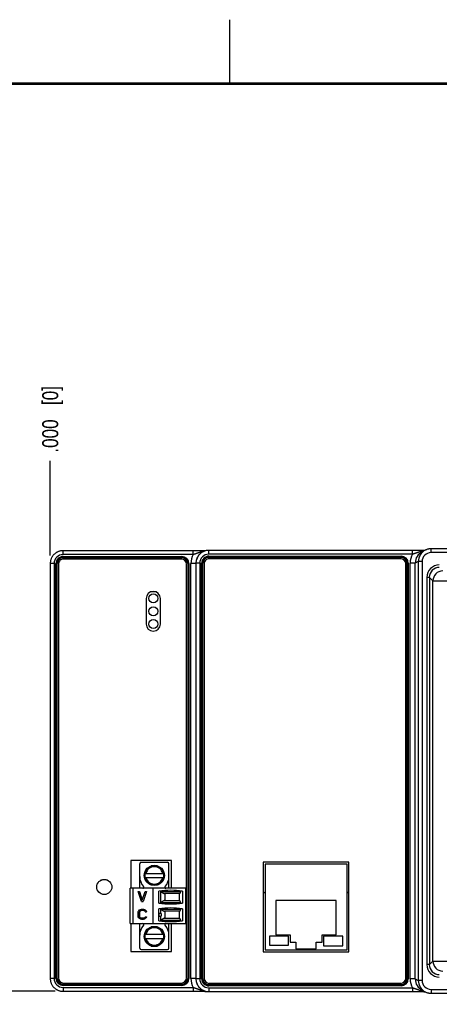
# Model space of a CAD drawing. Header units: inches. Extents: x 0 to 34, y 0 to 22.
# Tile 11 of 64: x 6.9 to 10.1, y 14.3 to 22. Entities that reach past the tile are written whole.
import ezdxf

# ---------------------------------------------------------------- set-up
doc = ezdxf.new("R2010")
doc.units = ezdxf.units.IN
doc.header["$LTSCALE"] = 1.87
doc.header["$MEASUREMENT"] = 0
doc.layers.get('0').update_dxf_attribs({"linetype": 'CONTINUOUS'})
doc.layers.add('DIMENSIONS', color=7, linetype='CONTINUOUS')
doc.styles.get("Standard").update_dxf_attribs({"font": 'txt', "width": 0.8})
doc.dimstyles.new('DIMSTYLE_1', dxfattribs={"dimtxt": 0.125, "dimasz": 0.18, "dimexe": 0.125, "dimexo": 0.0625, "dimgap": 0.03125, "dimtad": 0, "dimtih": 1, "dimtoh": 1, "dimdec": 3, "dimzin": 4, "dimdsep": 46, "dimtxsty": 'STANDARD', "dimblk": '_FILLED', "dimblk1": '_FILLED', "dimblk2": '_FILLED', "dimcen": 0.09, "dimadec": 0, "dimazin": 0, "dimtp": 0.01, "dimtm": 0.01, "dimtfac": 1, "dimtdec": 3, "dimtofl": 0, "dimtmove": 0, "dimatfit": 3, "dimldrblk": '_FILLED', "dimfxl": 1, "dimtolj": 1, "dimtzin": 4, "dimarcsym": 0})

# ---------------------------------------------------------------- blocks, each defined once
blk = doc.blocks.new('*D9')
at = {"layer": 'DIMENSIONS', "color": 2, "linetype": 'CONTINUOUS'}
blk.add_line((11.0476, 16.209), (11.0476, 18.5579), dxfattribs=at)
at = {"layer": 'DIMENSIONS', "color": 2, "linetype": 'CONTINUOUS', "insert": (10.9851, 18.6204), "char_height": 0.125, "width": 1.425, "attachment_point": 1, "rotation": 90, "line_spacing_factor": 0.9}
blk.add_mtext('3.950{\\Ftxt.shx;\\W1.000000;\\H0.125000; }[100.33]', dxfattribs=at)
blk = doc.blocks.new('_FILLED')
at = {"color": 0, "linetype": 'BYBLOCK'}
blk.add_solid([(0, 0), (-1, 0.174), (-1, -0.174)], dxfattribs=at)
blk = doc.blocks.new('*D10')
at = {"layer": 'DIMENSIONS', "color": 2, "linetype": 'CONTINUOUS'}
blk.add_line((7.0976, 17.8179), (7.0976, 18.5579), dxfattribs=at)
at = {"layer": 'DIMENSIONS', "color": 2, "linetype": 'CONTINUOUS', "insert": (7.0351, 18.6204), "char_height": 0.125, "width": 0.825, "attachment_point": 1, "rotation": 90, "line_spacing_factor": 0.9}
blk.add_mtext('.000{\\Ftxt.shx;\\W1.000000;\\H0.125000; }[0]', dxfattribs=at)
blk = doc.blocks.new('*D11')
at = {"layer": 'DIMENSIONS', "color": 2, "linetype": 'CONTINUOUS'}
blk.add_line((12.9076, 16.209), (12.9076, 18.5579), dxfattribs=at)
at = {"layer": 'DIMENSIONS', "color": 2, "linetype": 'CONTINUOUS', "insert": (12.8451, 18.6204), "char_height": 0.125, "width": 1.425, "attachment_point": 1, "rotation": 90, "line_spacing_factor": 0.9}
blk.add_mtext('5.810{\\Ftxt.shx;\\W1.000000;\\H0.125000; }[147.57]', dxfattribs=at)
blk = doc.blocks.new('*D12')
at = {"layer": 'DIMENSIONS', "color": 2, "linetype": 'CONTINUOUS'}
blk.add_line((14.1113, 17.8184), (14.1113, 18.5579), dxfattribs=at)
at = {"layer": 'DIMENSIONS', "color": 2, "linetype": 'CONTINUOUS', "insert": (14.0488, 18.6204), "char_height": 0.125, "width": 1.425, "attachment_point": 1, "rotation": 90, "line_spacing_factor": 0.9}
blk.add_mtext('7.014{\\Ftxt.shx;\\W1.000000;\\H0.125000; }[178.15]', dxfattribs=at)
blk = doc.blocks.new('*D22')
at = {"layer": 'DIMENSIONS', "color": 2, "linetype": 'CONTINUOUS'}
blk.add_line((7.1351, 14.4168), (6.4101, 14.4168), dxfattribs=at)
at = {"layer": 'DIMENSIONS', "color": 2, "linetype": 'CONTINUOUS', "insert": (6.3476, 14.4793), "char_height": 0.125, "width": 1.325, "attachment_point": 3, "line_spacing_factor": 0.9}
blk.add_mtext('3.454{\\Ftxt.shx;\\W1.000000;\\H0.125000; }[87.72]', dxfattribs=at)

msp = doc.modelspace()

# ---------------------------------------------------------------- linework, layer by layer
at = {"color": 2, "linetype": 'CONTINUOUS'}
msp.add_line((8.5, 21.5), (8.5, 22), dxfattribs=at)
at = {"color": 7, "linetype": 'CONTINUOUS'}
for p, q in [((7.1976, 17.8254), (7.1976, 17.8554)), ((8.2223, 17.8554), (7.1976, 17.8554)), ((8.2147, 17.8254), (8.2147, 17.8554)), ((8.2347, 17.8554), (8.2223, 17.8554)), ((8.2433, 17.8555), (8.2347, 17.8554)), ((8.2523, 17.8555), (8.2433, 17.8555)), ((8.2616, 17.8555), (8.2523, 17.8555)), ((8.2712, 17.8556), (8.2616, 17.8555)), ((8.2812, 17.8556), (8.2712, 17.8556)), ((8.2915, 17.8557), (8.2812, 17.8556)), ((8.302, 17.8558), (8.2915, 17.8557)), ((8.3151, 17.8559), (8.302, 17.8558)), ((8.3355, 17.828), (8.3355, 17.858)), ((9.9276, 17.858), (8.3355, 17.858)), ((9.9276, 17.828), (9.9276, 17.858)), ((9.9394, 17.858), (9.9276, 17.858)), ((9.9522, 17.858), (9.9394, 17.858)), ((9.9611, 17.858), (9.9522, 17.858)), ((9.9703, 17.8581), (9.9611, 17.858)), ((9.9799, 17.8581), (9.9703, 17.8581)), ((9.9898, 17.8582), (9.9799, 17.8581)), ((10.0002, 17.8582), (9.9898, 17.8582)), ((10.0108, 17.8583), (10.0002, 17.8582)), ((10.0273, 17.8598), (10.0037, 17.848)), ((10.0245, 17.8584), (10.0108, 17.8583)), ((10.072, 17.8404), (10.072, 17.8704)), ((10.2278, 17.8704), (10.072, 17.8704)), ((10.228, 17.8404), (10.072, 17.8404)), ((7.0976, 17.7554), (7.0976, 14.5168)), ((7.1276, 17.7554), (7.0976, 17.7554)), ((7.1276, 17.7554), (7.1276, 14.5168)), ((7.1425, 14.5177), (7.1425, 17.7546)), ((7.1425, 17.7546), (7.1527, 17.7546)), ((7.1474, 14.5177), (7.1474, 17.7546)), ((7.1478, 14.5177), (7.1478, 17.7546)), ((7.1527, 14.5177), (7.1527, 17.7546)), ((8.2147, 17.8254), (7.1976, 17.8254)), ((7.1985, 17.8004), (7.1985, 17.8106)), ((7.1985, 17.8106), (8.1253, 17.8106)), ((7.1985, 17.8057), (8.1253, 17.8057)), ((7.1985, 17.8053), (8.1253, 17.8053)), ((7.1985, 17.8004), (8.1253, 17.8004)), ((8.1221, 17.7907), (7.2017, 17.7907)), ((8.1253, 17.8004), (8.1253, 17.8106)), ((8.1711, 17.7546), (8.1711, 14.5177)), ((8.1711, 17.7546), (8.1813, 17.7546)), ((8.1761, 17.7546), (8.1761, 14.5177)), ((8.1764, 17.7546), (8.1764, 14.5177)), ((8.1813, 17.7546), (8.1813, 14.5177)), ((8.1962, 14.5162), (8.1962, 17.756)), ((8.2355, 17.756), (8.1962, 17.756)), ((8.2356, 17.7605), (8.2355, 17.758)), ((8.2355, 17.758), (8.2355, 14.5143)), ((8.2655, 17.758), (8.2355, 17.758)), ((8.2655, 17.758), (8.2655, 14.5143)), ((8.2804, 14.5152), (8.2804, 17.7571)), ((8.2804, 17.7571), (8.2906, 17.7571)), ((8.2853, 14.5152), (8.2853, 17.7571)), ((8.2857, 14.5152), (8.2857, 17.7571)), ((8.2906, 14.5152), (8.2906, 17.7571)), ((8.3002, 17.7539), (8.3002, 14.5183)), ((9.9276, 17.828), (8.3355, 17.828)), ((8.3364, 17.803), (8.3364, 17.8131)), ((8.3364, 17.8131), (9.8382, 17.8131)), ((8.3364, 17.8082), (9.8382, 17.8082)), ((8.3364, 17.8079), (9.8382, 17.8079)), ((8.3364, 17.803), (9.8382, 17.803)), ((9.835, 17.7933), (8.3396, 17.7933)), ((9.8382, 17.8131), (9.8382, 17.803)), ((9.8744, 14.5183), (9.8744, 17.7539)), ((9.884, 17.7571), (9.884, 14.5152)), ((9.884, 17.7571), (9.8942, 17.7571)), ((9.8889, 17.7571), (9.8889, 14.5152)), ((9.8893, 17.7571), (9.8893, 14.5152)), ((9.8942, 17.7571), (9.8942, 14.5152)), ((9.9091, 14.5137), (9.9091, 17.7586)), ((9.9484, 17.7586), (9.9091, 17.7586)), ((9.972, 17.7704), (9.9484, 17.7586)), ((9.9484, 14.5137), (9.9484, 17.7586)), ((9.972, 17.7704), (9.972, 14.5019)), ((10.002, 17.7704), (9.972, 17.7704)), ((10.002, 17.7704), (10.002, 14.5019)), ((7.1623, 17.7514), (7.1623, 14.5209)), ((8.1615, 14.5209), (8.1615, 17.7514)), ((10.0398, 17.6473), (10.0398, 14.6249)), ((10.0588, 17.6473), (10.0398, 17.6473)), ((10.0588, 17.6473), (10.0588, 14.6249)), ((10.0866, 17.6195), (10.0588, 17.6473)), ((10.0866, 14.6528), (10.0866, 17.6195)), ((10.0866, 17.6195), (10.7311, 17.6195)), ((7.9193, 17.5357), (7.8861, 17.5357)), ((7.8475, 17.4831), (7.8475, 17.2831)), ((7.9578, 17.2831), (7.9578, 17.4831)), ((7.7283, 15.4387), (7.7283, 15.2209)), ((8.0438, 15.4387), (7.7283, 15.4387)), ((7.7965, 15.2209), (7.7965, 15.4119)), ((7.8083, 15.4237), (8.013, 15.4237)), ((7.9352, 15.3961), (7.8861, 15.3961)), ((7.8932, 15.3981), (7.9282, 15.3981)), ((8.0248, 15.2209), (8.0248, 15.4119)), ((8.0438, 15.2209), (8.0438, 15.4387)), ((8.7606, 15.4243), (8.7606, 14.7242)), ((9.4307, 15.4243), (8.7606, 15.4243)), ((8.7756, 15.4093), (8.7756, 14.7392)), ((9.4158, 15.4093), (8.7756, 15.4093)), ((9.4158, 14.7392), (9.4158, 15.4093)), ((9.4307, 14.7242), (9.4307, 15.4243)), ((7.8339, 15.3039), (7.8339, 15.3387)), ((7.8359, 15.3459), (7.8359, 15.2968)), ((7.8365, 15.3371), (7.9848, 15.3371)), ((7.8365, 15.3056), (7.9848, 15.3056)), ((7.9855, 15.2968), (7.9855, 15.3459)), ((7.9874, 15.3387), (7.9874, 15.3039)), ((7.7217, 14.9453), (7.7217, 15.2209)), ((8.1587, 15.2209), (7.7217, 15.2209)), ((7.7453, 14.9453), (7.7453, 15.2209)), ((7.8861, 15.2465), (7.9352, 15.2465)), ((7.9282, 15.2446), (7.8932, 15.2446)), ((7.9008, 14.9453), (7.9008, 15.2209)), ((8.1567, 14.9453), (8.1567, 15.2209)), ((8.1587, 15.2209), (8.1587, 14.9453)), ((7.81, 15.1168), (7.7837, 15.1955)), ((7.7837, 15.1955), (7.7941, 15.1955)), ((7.7935, 15.1955), (7.8165, 15.1269)), ((7.7941, 15.1955), (7.8168, 15.1277)), ((7.8165, 15.1269), (7.8395, 15.1955)), ((7.8493, 15.1955), (7.8231, 15.1168)), ((7.8499, 15.1955), (7.8237, 15.1168)), ((7.8395, 15.1955), (7.8499, 15.1955)), ((7.9461, 15.105), (7.9461, 15.1991)), ((7.9605, 15.1961), (7.9553, 15.2001)), ((7.9605, 15.1961), (8.1186, 15.1961)), ((7.9624, 15.1099), (7.9624, 15.1947)), ((8.1077, 15.1794), (7.9912, 15.1794)), ((7.9922, 15.1794), (7.9922, 15.1247)), ((8.1075, 15.1247), (8.1075, 15.1794)), ((8.1311, 15.1991), (8.1311, 15.105)), ((7.81, 15.1168), (7.8237, 15.1168)), ((7.9548, 15.104), (7.9597, 15.108)), ((7.9597, 15.0583), (7.9548, 15.0623)), ((8.1188, 15.108), (7.9597, 15.108)), ((7.991, 15.1247), (8.1078, 15.1247)), ((8.8595, 15.1262), (8.8595, 14.8585)), ((9.3319, 15.1262), (8.8595, 15.1262)), ((9.3319, 14.8585), (9.3319, 15.1262)), ((7.7837, 15.0309), (7.7853, 15.0393)), ((7.7837, 15.0058), (7.7837, 15.0309)), ((7.7853, 14.9974), (7.7837, 15.0058)), ((7.7853, 15.0393), (7.7886, 15.046)), ((7.7886, 14.9907), (7.7853, 14.9974)), ((7.7886, 15.046), (7.7952, 15.0527)), ((7.7952, 14.984), (7.7886, 14.9907)), ((7.7952, 15.0376), (7.7935, 15.0309)), ((7.7935, 15.0309), (7.7935, 15.0058)), ((7.7935, 15.0309), (7.7941, 15.0309)), ((7.7935, 15.0058), (7.7952, 14.9991)), ((7.7935, 15.0058), (7.7941, 15.0058)), ((7.7958, 15.0376), (7.7941, 15.0309)), ((7.7941, 15.0309), (7.7941, 15.0058)), ((7.7941, 15.0058), (7.7958, 14.9991)), ((7.7952, 15.0527), (7.8018, 15.0561)), ((7.7985, 15.0427), (7.7952, 15.0376)), ((7.7952, 15.0376), (7.7958, 15.0376)), ((7.7952, 14.9991), (7.7985, 14.9941)), ((7.7952, 14.9991), (7.7958, 14.9991)), ((7.799, 15.0427), (7.7958, 15.0376)), ((7.7958, 14.9991), (7.799, 14.9941)), ((7.8034, 15.046), (7.7985, 15.0427)), ((7.7985, 15.0427), (7.799, 15.0427)), ((7.7985, 14.9941), (7.8034, 14.9907)), ((7.7985, 14.9941), (7.799, 14.9941)), ((7.804, 15.046), (7.799, 15.0427)), ((7.799, 14.9941), (7.804, 14.9907)), ((7.8018, 15.0561), (7.81, 15.0577)), ((7.81, 15.0477), (7.8034, 15.046)), ((7.8034, 15.046), (7.804, 15.046)), ((7.8034, 14.9907), (7.81, 14.9891)), ((7.8034, 14.9907), (7.804, 14.9907)), ((7.8105, 15.0477), (7.804, 15.046)), ((7.804, 14.9907), (7.8105, 14.9891)), ((7.81, 15.0577), (7.8253, 15.0577)), ((7.8247, 15.0477), (7.81, 15.0477)), ((7.81, 14.9891), (7.8247, 14.9891)), ((7.8247, 15.0577), (7.8329, 15.0561)), ((7.8313, 15.046), (7.8247, 15.0477)), ((7.8247, 14.9891), (7.8313, 14.9907)), ((7.8253, 15.0577), (7.8335, 15.0561)), ((7.8362, 15.0427), (7.8313, 15.046)), ((7.8313, 14.9907), (7.8362, 14.9941)), ((7.8329, 15.0561), (7.8395, 15.0527)), ((7.8329, 15.0561), (7.8335, 15.0561)), ((7.8335, 15.0561), (7.8401, 15.0527)), ((7.8378, 15.0376), (7.8362, 15.0427)), ((7.8362, 14.9941), (7.8378, 14.9991)), ((7.8378, 15.0376), (7.8483, 15.0376)), ((7.8378, 14.9991), (7.8483, 14.9991)), ((7.8395, 15.0527), (7.846, 15.046)), ((7.8395, 15.0527), (7.8401, 15.0527)), ((7.846, 14.9907), (7.8395, 14.984)), ((7.8401, 15.0527), (7.8466, 15.046)), ((7.8466, 14.9907), (7.8401, 14.984)), ((7.846, 15.046), (7.8477, 15.0376)), ((7.846, 15.046), (7.8466, 15.046)), ((7.8477, 14.9991), (7.846, 14.9907)), ((7.846, 14.9907), (7.8466, 14.9907)), ((7.8466, 15.046), (7.8483, 15.0376)), ((7.8483, 14.9991), (7.8466, 14.9907)), ((7.9461, 14.9672), (7.9461, 15.0613)), ((7.9462, 15.0044), (7.9462, 15.0241)), ((7.9638, 15.0241), (7.9462, 15.0241)), ((7.9462, 15.0044), (7.9638, 15.0044)), ((7.9481, 15.0044), (7.9481, 15.0241)), ((7.9597, 15.0583), (8.1188, 15.0583)), ((7.9624, 15.0241), (7.9624, 15.0563)), ((7.9624, 14.9716), (7.9624, 15.0044)), ((7.9638, 15.0241), (7.9638, 15.0044)), ((8.1078, 15.0416), (7.991, 15.0416)), ((7.9912, 14.9869), (8.1077, 14.9869)), ((7.9922, 15.0416), (7.9922, 14.9869)), ((8.1075, 14.9869), (8.1075, 15.0416)), ((8.1311, 15.0613), (8.1311, 14.9672)), ((7.7217, 14.9453), (8.1587, 14.9453)), ((7.7283, 14.9453), (7.7283, 14.7276)), ((7.8018, 14.9807), (7.7952, 14.984)), ((7.7965, 14.7544), (7.7965, 14.9453)), ((7.81, 14.979), (7.8018, 14.9807)), ((7.81, 14.979), (7.8253, 14.979)), ((7.8329, 14.9807), (7.8247, 14.979)), ((7.8335, 14.9807), (7.8253, 14.979)), ((7.8395, 14.984), (7.8329, 14.9807)), ((7.8329, 14.9807), (7.8335, 14.9807)), ((7.8401, 14.984), (7.8335, 14.9807)), ((7.8395, 14.984), (7.8401, 14.984)), ((7.9352, 14.9198), (7.8861, 14.9198)), ((7.8932, 14.9217), (7.9282, 14.9217)), ((7.9553, 14.9661), (7.9605, 14.9702)), ((8.1186, 14.9702), (7.9605, 14.9702)), ((8.0248, 14.7544), (8.0248, 14.9453)), ((8.0438, 14.7276), (8.0438, 14.9453)), ((7.8339, 14.8275), (7.8339, 14.8624)), ((7.8359, 14.8695), (7.8359, 14.8204)), ((7.9848, 14.8607), (7.8365, 14.8607)), ((7.9855, 14.8204), (7.9855, 14.8695)), ((7.9874, 14.8624), (7.9874, 14.8275)), ((8.8103, 14.8479), (8.8103, 14.776)), ((8.9594, 14.8479), (8.8103, 14.8479)), ((8.8595, 14.8585), (8.9707, 14.8585)), ((8.9594, 14.776), (8.9594, 14.8479)), ((8.9707, 14.8585), (8.9707, 14.7994)), ((9.2207, 14.7994), (9.2207, 14.8585)), ((9.2207, 14.8585), (9.3319, 14.8585)), ((9.2323, 14.8471), (9.2323, 14.7729)), ((9.3821, 14.8471), (9.2323, 14.8471)), ((9.3821, 14.7729), (9.3821, 14.8471)), ((7.8365, 14.8292), (7.9848, 14.8292)), ((7.8861, 14.7701), (7.9352, 14.7701)), ((7.9282, 14.7682), (7.8932, 14.7682)), ((8.8103, 14.776), (8.9594, 14.776)), ((8.9707, 14.7994), (9.0169, 14.7994)), ((9.0169, 14.7994), (9.0169, 14.7483)), ((9.1744, 14.7483), (9.1744, 14.7994)), ((9.1744, 14.7994), (9.2207, 14.7994)), ((9.2323, 14.7729), (9.3821, 14.7729)), ((7.7283, 14.7276), (8.0438, 14.7276)), ((7.8083, 14.7426), (8.013, 14.7426)), ((8.7606, 14.7242), (9.4307, 14.7242)), ((8.7756, 14.7392), (9.4158, 14.7392)), ((9.0169, 14.7483), (9.1744, 14.7483)), ((10.0588, 14.6249), (10.0398, 14.6249)), ((10.0588, 14.6249), (10.0866, 14.6528)), ((10.0866, 14.6528), (10.6011, 14.6528)), ((7.1276, 14.5168), (7.0976, 14.5168)), ((7.1425, 14.5177), (7.1527, 14.5177)), ((7.1985, 14.4617), (7.1985, 14.4719)), ((8.1253, 14.4719), (7.1985, 14.4719)), ((8.1253, 14.467), (7.1985, 14.467)), ((8.1253, 14.4666), (7.1985, 14.4666)), ((8.1253, 14.4617), (7.1985, 14.4617)), ((7.2017, 14.4815), (8.1221, 14.4815)), ((8.1253, 14.4617), (8.1253, 14.4719)), ((8.1813, 14.5177), (8.1711, 14.5177)), ((8.2355, 14.5162), (8.1962, 14.5162)), ((8.2355, 14.5143), (8.2356, 14.5118)), ((8.2655, 14.5143), (8.2355, 14.5143)), ((8.2804, 14.5152), (8.2906, 14.5152)), ((8.3364, 14.4591), (8.3364, 14.4693)), ((9.8382, 14.4693), (8.3364, 14.4693)), ((9.8382, 14.4644), (8.3364, 14.4644)), ((9.8382, 14.4641), (8.3364, 14.4641)), ((9.8382, 14.4591), (8.3364, 14.4591)), ((8.3396, 14.479), (9.835, 14.479)), ((9.8382, 14.4591), (9.8382, 14.4693)), ((9.8942, 14.5152), (9.884, 14.5152)), ((9.9484, 14.5137), (9.9091, 14.5137)), ((9.9484, 14.5137), (9.972, 14.5019)), ((10.002, 14.5019), (9.972, 14.5019)), ((7.1976, 14.4468), (7.1976, 14.4168)), ((7.1976, 14.4468), (8.2147, 14.4468)), ((7.1976, 14.4168), (8.2222, 14.4168)), ((8.2147, 14.4468), (8.2147, 14.4168)), ((8.2222, 14.4168), (8.2343, 14.4168)), ((8.2343, 14.4168), (8.2471, 14.4168)), ((8.2471, 14.4168), (8.2561, 14.4168)), ((8.2561, 14.4168), (8.2653, 14.4167)), ((8.2653, 14.4167), (8.2749, 14.4167)), ((8.2749, 14.4167), (8.2849, 14.4166)), ((8.2849, 14.4166), (8.2952, 14.4166)), ((8.2952, 14.4166), (8.3052, 14.4165)), ((8.3052, 14.4165), (8.3151, 14.4164)), ((8.3355, 14.4443), (8.3355, 14.4143)), ((8.3355, 14.4443), (9.9276, 14.4443)), ((8.3355, 14.4143), (9.9353, 14.4143)), ((9.9276, 14.4443), (9.9276, 14.4143)), ((9.9353, 14.4143), (9.9478, 14.4143)), ((9.9478, 14.4143), (9.9565, 14.4143)), ((9.9565, 14.4143), (9.9656, 14.4142)), ((9.9656, 14.4142), (9.975, 14.4142)), ((9.975, 14.4142), (9.9848, 14.4141)), ((9.9848, 14.4141), (9.9949, 14.4141)), ((9.9949, 14.4141), (10.0053, 14.414)), ((10.0037, 14.4242), (10.0273, 14.4125)), ((10.0053, 14.414), (10.016, 14.4139)), ((10.016, 14.4139), (10.0245, 14.4139)), ((10.072, 14.4319), (10.228, 14.4319)), ((10.072, 14.4319), (10.072, 14.4019)), ((10.072, 14.4019), (10.2278, 14.4019))]:
    msp.add_line(p, q, dxfattribs=at)
at = {"color": 7, "linetype": 'CONTINUOUS', "const_width": 0.02}
msp.add_lwpolyline([(33.5, 21.5), (0.5, 21.5)], dxfattribs=at)
at = {"color": 7, "linetype": 'CONTINUOUS'}
for points in [[(7.1976, 17.8554), (7.1937, 17.8554), (7.1896, 17.8551), (7.1855, 17.8547), (7.1814, 17.8541), (7.1773, 17.8533), (7.1733, 17.8524), (7.1693, 17.8513), (7.1653, 17.8501), (7.1614, 17.8486), (7.1576, 17.8471), (7.1538, 17.8453), (7.1501, 17.8434), (7.1465, 17.8414), (7.143, 17.8392), (7.1396, 17.8368), (7.1363, 17.8344), (7.133, 17.8318), (7.1299, 17.829), (7.1269, 17.8261), (7.1241, 17.8232), (7.1213, 17.82), (7.1187, 17.8168), (7.1162, 17.8135), (7.1139, 17.8101), (7.1117, 17.8066), (7.1097, 17.803), (7.1078, 17.7993), (7.106, 17.7955), (7.1044, 17.7917), (7.103, 17.7878), (7.1018, 17.7838), (7.1007, 17.7798), (7.0997, 17.7758), (7.099, 17.7717), (7.0984, 17.7676), (7.098, 17.7635), (7.0977, 17.7594), (7.0976, 17.7554)], [(8.3355, 17.858), (8.3316, 17.8579), (8.3275, 17.8577), (8.3234, 17.8572), (8.3193, 17.8567), (8.3152, 17.8559), (8.3112, 17.855), (8.3072, 17.8539), (8.3032, 17.8526), (8.2993, 17.8512), (8.2955, 17.8496), (8.2917, 17.8479), (8.288, 17.846), (8.2844, 17.8439), (8.2809, 17.8417), (8.2775, 17.8394), (8.2742, 17.8369), (8.2709, 17.8343), (8.2678, 17.8316), (8.2648, 17.8287), (8.262, 17.8257), (8.2592, 17.8226), (8.2566, 17.8194), (8.2541, 17.8161), (8.2518, 17.8126), (8.2496, 17.8091), (8.2476, 17.8055), (8.2457, 17.8018), (8.2439, 17.7981), (8.2423, 17.7942), (8.2409, 17.7903), (8.2397, 17.7864), (8.2386, 17.7824), (8.2376, 17.7784), (8.2369, 17.7743), (8.2363, 17.7702), (8.2359, 17.7661), (8.2356, 17.7619), (8.2356, 17.7605)], [(10.072, 17.8704), (10.0681, 17.8703), (10.064, 17.8701), (10.0599, 17.8696), (10.0558, 17.869), (10.0517, 17.8683), (10.0476, 17.8674), (10.0436, 17.8663), (10.0397, 17.865), (10.0358, 17.8636), (10.032, 17.862), (10.0288, 17.8606)], [(7.0976, 14.5168), (7.0977, 14.5129), (7.098, 14.5088), (7.0984, 14.5047), (7.099, 14.5006), (7.0997, 14.4965), (7.1007, 14.4925), (7.1018, 14.4885), (7.103, 14.4845), (7.1044, 14.4806), (7.106, 14.4768), (7.1078, 14.473), (7.1096, 14.4693), (7.1117, 14.4657), (7.1139, 14.4622), (7.1162, 14.4588), (7.1187, 14.4555), (7.1213, 14.4522), (7.1241, 14.4491), (7.1269, 14.4461), (7.1299, 14.4433), (7.133, 14.4405), (7.1362, 14.4379), (7.1396, 14.4354), (7.143, 14.4331), (7.1465, 14.4309), (7.1501, 14.4289), (7.1538, 14.427), (7.1576, 14.4252), (7.1614, 14.4236), (7.1653, 14.4222), (7.1692, 14.421), (7.1732, 14.4199), (7.1773, 14.4189), (7.1813, 14.4182), (7.1855, 14.4176), (7.1896, 14.4172), (7.1937, 14.4169), (7.1976, 14.4168)], [(8.2356, 14.5118), (8.2356, 14.5104), (8.2359, 14.5062), (8.2363, 14.5021), (8.2369, 14.498), (8.2376, 14.4939), (8.2386, 14.4899), (8.2397, 14.4859), (8.2409, 14.482), (8.2423, 14.4781), (8.2439, 14.4742), (8.2457, 14.4705), (8.2475, 14.4668), (8.2496, 14.4632), (8.2518, 14.4597), (8.2541, 14.4562), (8.2566, 14.4529), (8.2592, 14.4497), (8.262, 14.4466), (8.2648, 14.4436), (8.2678, 14.4407), (8.2709, 14.438), (8.2741, 14.4354), (8.2775, 14.4329), (8.2809, 14.4305), (8.2844, 14.4284), (8.288, 14.4263), (8.2917, 14.4244), (8.2955, 14.4227), (8.2993, 14.4211), (8.3032, 14.4197), (8.3071, 14.4184), (8.3111, 14.4173), (8.3152, 14.4164), (8.3192, 14.4156), (8.3234, 14.415), (8.3275, 14.4146), (8.3316, 14.4144), (8.3355, 14.4143)], [(10.0288, 14.4117), (10.0319, 14.4103), (10.0358, 14.4087), (10.0397, 14.4073), (10.0436, 14.406), (10.0476, 14.4049), (10.0517, 14.404), (10.0557, 14.4032), (10.0598, 14.4026), (10.064, 14.4022), (10.0681, 14.402), (10.072, 14.4019)]]:
    msp.add_lwpolyline(points, dxfattribs=at)
for centre, radius in [((7.9027, 17.4831), 0.0354), ((7.9027, 17.3831), 0.0354), ((7.9027, 17.2831), 0.0354), ((7.9107, 15.3213), 0.0787), ((7.5197, 15.2311), 0.0591), ((7.5197, 15.2311), 0.059), ((7.9107, 14.845), 0.0787)]:
    msp.add_circle(centre, radius, dxfattribs=at)
for centre, radius, start, end in [((8.3355, 17.758), 0.1, 89.99625, 178.56677), ((10.0485, 17.7586), 0.1, 116.55848, 179.99253), ((10.072, 17.7704), 0.1, 115.58693, 180.00135), ((10.072, 17.7704), 0.07, 89.99807, 179.99443), ((7.1976, 17.7554), 0.07, 89.99419, 179.99832), ((7.1985, 17.7546), 0.056, 89.99999, 180), ((7.1985, 17.7546), 0.0511, 89.99999, 180), ((7.1985, 17.7546), 0.0508, 89.99999, 180), ((7.1985, 17.7546), 0.0458, 89.99999, 180), ((7.2017, 17.7514), 0.0394, 89.99999, 179.99999), ((8.1221, 17.7514), 0.0394, 359.99999, 89.99999), ((8.1253, 17.7546), 0.056, 0, 89.99999), ((8.1253, 17.7546), 0.0511, 0, 89.99999), ((8.1253, 17.7546), 0.0508, 0, 89.99999), ((8.1253, 17.7546), 0.0458, 0, 89.99999), ((8.3355, 17.756), 0.1394, 150.1369, 180.00151), ((8.3355, 17.758), 0.07, 90.00107, 180.00141), ((8.3364, 17.7571), 0.056, 89.99999, 180), ((8.3364, 17.7571), 0.0511, 89.99999, 180), ((8.3364, 17.7571), 0.0508, 89.99999, 180), ((8.3364, 17.7571), 0.0458, 89.99999, 180), ((8.3396, 17.7539), 0.0394, 89.99999, 179.99999), ((9.835, 17.7539), 0.0394, 359.99999, 89.99999), ((9.8382, 17.7571), 0.056, 0, 89.99999), ((9.8382, 17.7571), 0.0511, 0, 89.99999), ((9.8382, 17.7571), 0.0508, 0, 89.99999), ((9.8382, 17.7571), 0.0458, 0, 89.99999), ((10.0484, 17.7586), 0.1394, 150.12849, 179.99889), ((10.1368, 17.6473), 0.097, 89.99692, 180.00308), ((10.1367, 17.6473), 0.078, 89.9906, 180.0094), ((10.1646, 17.6195), 0.078, 90.02124, 179.97879), ((7.9027, 17.4831), 0.0551, 359.99999, 179.99999), ((7.9027, 17.2831), 0.0551, 179.99999, 359.99999), ((7.8083, 15.4119), 0.0118, 90, 180), ((7.9107, 15.3213), 0.0758, 99.15629, 170.79826), ((7.9107, 15.3213), 0.0679, 13.40802, 166.59198), ((7.9107, 15.3213), 0.0758, 9.20174, 80.84371), ((8.013, 15.4119), 0.0118, 0, 90), ((7.9107, 15.3116), 0.1142, 180, 222.70409), ((7.9107, 15.3213), 0.0758, 189.20174, 260.83431), ((7.9107, 15.3213), 0.0679, 193.40802, 346.59198), ((7.9107, 15.3213), 0.0758, 279.16569, 350.79826), ((7.9107, 15.3116), 0.1142, 317.29591, 360), ((7.821, 15.2288), 0.00787, 270, 42.70409), ((8.0004, 15.2288), 0.00787, 137.29591, 270), ((8.0386, 14.4773), 0.7277, 82.69555, 97.30445), ((7.9764, 15.2161), 0.0256, 231.39297, 236.8149), ((8.7857, 15.1601), 0.031, 108.97288, 142.34481), ((8.7856, 15.1593), 0.0315, 108.58735, 141.0762), ((9.4057, 15.1601), 0.031, 37.65519, 71.02712), ((9.4057, 15.1593), 0.0315, 38.9238, 71.41265), ((8.0386, 15.8268), 0.7277, 262.69555, 277.30445), ((8.0386, 14.3395), 0.7277, 82.69555, 97.30445), ((7.9759, 15.0886), 0.0252, 122.43617, 129.93379), ((7.9759, 15.0776), 0.0252, 230.06621, 237.56383), ((7.9107, 14.8547), 0.1142, 137.29591, 180), ((7.821, 14.9375), 0.00787, 317.29591, 90), ((7.9107, 14.845), 0.0758, 99.15629, 170.79826), ((7.9107, 14.845), 0.0679, 13.40802, 166.59198), ((7.9107, 14.845), 0.0758, 9.20174, 80.84371), ((8.0386, 15.689), 0.7277, 262.69555, 277.30445), ((7.9763, 14.9504), 0.0253, 123.15811, 128.63402), ((8.0004, 14.9375), 0.00787, 90, 222.70409), ((7.9107, 14.8547), 0.1142, 0, 42.70409), ((7.9107, 14.845), 0.0758, 189.20174, 260.83431), ((7.9107, 14.845), 0.0758, 279.16569, 350.79826), ((7.9107, 14.845), 0.0679, 193.40802, 346.59198), ((7.8083, 14.7544), 0.0118, 180, 270), ((8.013, 14.7544), 0.0118, 270, 360), ((10.1368, 14.6249), 0.097, 179.99659, 270.00341), ((10.1367, 14.6249), 0.078, 179.9906, 270.0094), ((10.1646, 14.6528), 0.078, 180.02121, 269.97876), ((7.1976, 14.5168), 0.07, 180.00168, 270.00581), ((7.1985, 14.5177), 0.056, 180, 270), ((7.1985, 14.5177), 0.0511, 180, 270), ((7.1985, 14.5177), 0.0508, 180, 270), ((7.1985, 14.5177), 0.0458, 180, 270), ((7.2017, 14.5209), 0.0394, 179.99999, 269.99999), ((8.1221, 14.5209), 0.0394, 269.99999, 359.99999), ((8.1253, 14.5177), 0.056, 270, 360), ((8.1253, 14.5177), 0.0511, 270, 360), ((8.1253, 14.5177), 0.0508, 270, 360), ((8.1253, 14.5177), 0.0458, 270, 360), ((8.3355, 14.5162), 0.1394, 179.99712, 209.86451), ((8.3355, 14.5143), 0.1, 181.43314, 270.00375), ((8.3355, 14.5143), 0.07, 179.9986, 269.99893), ((8.3364, 14.5152), 0.056, 180, 270.00001), ((8.3364, 14.5152), 0.0511, 180, 270.00001), ((8.3364, 14.5152), 0.0508, 180, 270.00001), ((8.3364, 14.5152), 0.0458, 180, 270.00001), ((8.3396, 14.5183), 0.0394, 179.99999, 269.99999), ((9.835, 14.5183), 0.0394, 269.99999, 359.99999), ((9.8382, 14.5152), 0.056, 270.00001, 360), ((9.8382, 14.5152), 0.0511, 270.00001, 360), ((9.8382, 14.5152), 0.0508, 270.00001, 360), ((9.8382, 14.5152), 0.0458, 270.00001, 360), ((10.0484, 14.5137), 0.1394, 180.00027, 209.8729), ((10.0485, 14.5137), 0.1, 180.0069, 243.44212), ((10.072, 14.5019), 0.1, 179.99878, 244.41309), ((10.072, 14.5019), 0.07, 180.00557, 270.00193)]:
    msp.add_arc(centre, radius, start, end, dxfattribs=at)
for centre, major_axis, start_param, end_param in [((8.1077, 15.2385), (0, 0.0591), -3.141593, -2.370847), ((8.1245, 15.1735), (0, 0.0315), 0.545915, 0.770746), ((8.1078, 15.0656), (0, 0.0591), -0.770746, 0), ((8.1246, 15.1306), (0, 0.0315), -3.912338, -3.688548), ((8.1246, 15.0357), (0, 0.0315), 0.546955, 0.770746), ((8.1077, 14.9278), (0, 0.0591), -0.770746, 0), ((8.1078, 15.1007), (0, 0.0591), -3.141593, -2.370847), ((8.1245, 14.9928), (0, 0.0315), -3.912338, -3.687508)]:
    msp.add_ellipse(centre, major_axis=major_axis, ratio=0.266667, start_param=start_param, end_param=end_param, dxfattribs=at)
for points, knots in [([(8.3046, 17.8531), (8.3027, 17.8527), (8.299, 17.852), (8.2934, 17.8507), (8.2878, 17.8493), (8.2823, 17.8477), (8.2768, 17.846), (8.2713, 17.8443), (8.2658, 17.8424), (8.2612, 17.8408), (8.2575, 17.8395), (8.2548, 17.8386), (8.252, 17.8376), (8.2483, 17.8363), (8.2436, 17.8346), (8.2389, 17.833), (8.2351, 17.8317), (8.2313, 17.8304), (8.2274, 17.8292), (8.2235, 17.828), (8.2206, 17.8271), (8.2176, 17.8263), (8.2157, 17.8257), (8.2147, 17.8254)], [0, 0, 0, 0, 0.060899, 0.121833, 0.182824, 0.243901, 0.305087, 0.366422, 0.427961, 0.489759, 0.520774, 0.551878, 0.583081, 0.614392, 0.677368, 0.740866, 0.772825, 0.804924, 0.869532, 0.902023, 0.934617, 0.967287, 1, 1, 1, 1]), ([(10.0197, 17.856), (10.0177, 17.8557), (10.0139, 17.855), (10.0081, 17.8537), (10.0024, 17.8523), (9.9968, 17.8507), (9.9911, 17.849), (9.9855, 17.8473), (9.9798, 17.8454), (9.9742, 17.8434), (9.9695, 17.8418), (9.9658, 17.8404), (9.9629, 17.8394), (9.9601, 17.8384), (9.9572, 17.8374), (9.9543, 17.8364), (9.9514, 17.8354), (9.9485, 17.8344), (9.9456, 17.8335), (9.9426, 17.8325), (9.9396, 17.8315), (9.9366, 17.8306), (9.9336, 17.8297), (9.9306, 17.8288), (9.9286, 17.8283), (9.9276, 17.828)], [0, 0, 0, 0, 0.060927, 0.121884, 0.182891, 0.243977, 0.305166, 0.366498, 0.428023, 0.489801, 0.551897, 0.583086, 0.614382, 0.645795, 0.677332, 0.709002, 0.74081, 0.772762, 0.804859, 0.837098, 0.869474, 0.901974, 0.934581, 0.967268, 1, 1, 1, 1]), ([(7.9624, 15.1947), (7.9639, 15.1937), (7.9662, 15.1922), (7.9692, 15.1902), (7.9714, 15.1889), (7.9735, 15.1875), (7.9755, 15.1863), (7.9775, 15.1851), (7.9794, 15.184), (7.9812, 15.183), (7.983, 15.1821), (7.9843, 15.1814), (7.9854, 15.181), (7.9862, 15.1806), (7.9869, 15.1804), (7.9876, 15.1801), (7.9883, 15.1799), (7.9889, 15.1797), (7.9895, 15.1796), (7.9901, 15.1795), (7.9907, 15.1794), (7.991, 15.1794), (7.9912, 15.1794)], [0, 0, 0, 0, 0.167583, 0.24826, 0.326607, 0.402412, 0.475448, 0.545473, 0.612235, 0.675468, 0.734904, 0.790282, 0.816373, 0.84136, 0.86522, 0.887932, 0.909484, 0.929869, 0.949089, 0.967161, 0.984115, 1, 1, 1, 1]), ([(7.991, 15.1247), (7.9908, 15.1247), (7.9905, 15.1247), (7.9899, 15.1246), (7.9893, 15.1245), (7.9887, 15.1244), (7.9881, 15.1242), (7.9874, 15.124), (7.9867, 15.1237), (7.9857, 15.1234), (7.9844, 15.1228), (7.9828, 15.1221), (7.9811, 15.1212), (7.9793, 15.1202), (7.9774, 15.1192), (7.9754, 15.118), (7.9734, 15.1168), (7.9713, 15.1155), (7.9692, 15.1142), (7.9662, 15.1123), (7.9639, 15.1109), (7.9624, 15.1099)], [0, 0, 0, 0, 0.016222, 0.033487, 0.051843, 0.071318, 0.091927, 0.113673, 0.136551, 0.160546, 0.211811, 0.26728, 0.326722, 0.389884, 0.456511, 0.526349, 0.599153, 0.67469, 0.75274, 0.8331, 1, 1, 1, 1]), ([(7.9624, 15.0563), (7.9639, 15.0554), (7.9662, 15.0539), (7.9692, 15.0521), (7.9713, 15.0507), (7.9734, 15.0495), (7.9754, 15.0482), (7.9774, 15.0471), (7.9793, 15.046), (7.9811, 15.0451), (7.9828, 15.0442), (7.9844, 15.0435), (7.9857, 15.0429), (7.9867, 15.0425), (7.9874, 15.0423), (7.9881, 15.0421), (7.9887, 15.0419), (7.9893, 15.0418), (7.9899, 15.0417), (7.9905, 15.0416), (7.9908, 15.0416), (7.991, 15.0416)], [0, 0, 0, 0, 0.1669, 0.24726, 0.32531, 0.400847, 0.473651, 0.543489, 0.610116, 0.673278, 0.73272, 0.788189, 0.839454, 0.863449, 0.886327, 0.908073, 0.928682, 0.948157, 0.966513, 0.983778, 1, 1, 1, 1]), ([(7.9912, 14.9869), (7.991, 14.9869), (7.9907, 14.9869), (7.9901, 14.9868), (7.9895, 14.9867), (7.9889, 14.9866), (7.9883, 14.9864), (7.9876, 14.9862), (7.9869, 14.9859), (7.9862, 14.9856), (7.9854, 14.9853), (7.9843, 14.9848), (7.983, 14.9842), (7.9812, 14.9833), (7.9794, 14.9823), (7.9775, 14.9812), (7.9755, 14.98), (7.9735, 14.9787), (7.9714, 14.9774), (7.9692, 14.976), (7.9662, 14.9741), (7.9639, 14.9726), (7.9624, 14.9716)], [0, 0, 0, 0, 0.015885, 0.032839, 0.050911, 0.070131, 0.090516, 0.112068, 0.13478, 0.15864, 0.183627, 0.209718, 0.265096, 0.324532, 0.387765, 0.454527, 0.524552, 0.597588, 0.673393, 0.75174, 0.832417, 1, 1, 1, 1]), ([(8.2147, 14.4468), (8.2157, 14.4466), (8.2176, 14.446), (8.2206, 14.4452), (8.2235, 14.4443), (8.2265, 14.4434), (8.2294, 14.4424), (8.2323, 14.4415), (8.2351, 14.4406), (8.238, 14.4396), (8.2408, 14.4386), (8.2446, 14.4373), (8.2492, 14.4357), (8.2548, 14.4337), (8.2603, 14.4317), (8.2658, 14.4298), (8.2713, 14.428), (8.2768, 14.4262), (8.2824, 14.4245), (8.287, 14.4232), (8.2907, 14.4223), (8.2944, 14.4213), (8.2991, 14.4203), (8.3028, 14.4195), (8.3047, 14.4192)], [0, 0, 0, 0, 0.032714, 0.065386, 0.09798, 0.130471, 0.162842, 0.19508, 0.227179, 0.259137, 0.290954, 0.322635, 0.385609, 0.448121, 0.510239, 0.572035, 0.633573, 0.694908, 0.756094, 0.817171, 0.847677, 0.878165, 0.939099, 1, 1, 1, 1]), ([(9.9276, 14.4443), (9.9286, 14.444), (9.9306, 14.4434), (9.9336, 14.4426), (9.9366, 14.4417), (9.9396, 14.4407), (9.9426, 14.4398), (9.9456, 14.4388), (9.9485, 14.4378), (9.9514, 14.4369), (9.9543, 14.4359), (9.9572, 14.4349), (9.9601, 14.4338), (9.9639, 14.4325), (9.9686, 14.4308), (9.9742, 14.4288), (9.9799, 14.4269), (9.9855, 14.425), (9.9911, 14.4232), (9.9968, 14.4215), (10.0015, 14.4202), (10.0053, 14.4193), (10.0091, 14.4184), (10.0139, 14.4173), (10.0178, 14.4166), (10.0197, 14.4162)], [0, 0, 0, 0, 0.032732, 0.06542, 0.098027, 0.130527, 0.162903, 0.195142, 0.227239, 0.259191, 0.290999, 0.322668, 0.354205, 0.385617, 0.448102, 0.510197, 0.571975, 0.6335, 0.694831, 0.75602, 0.817106, 0.847619, 0.878114, 0.939071, 1, 1, 1, 1])]:
    msp.add_open_spline(points, degree=3, knots=knots, dxfattribs=at)
for points in [[(7.9553, 15.2001), (7.9552, 15.2002), (7.9552, 15.2002), (7.9552, 15.2002)], [(7.9548, 15.1039), (7.9548, 15.1039), (7.9548, 15.104), (7.9548, 15.104)], [(7.9548, 15.0623), (7.9548, 15.0623), (7.9548, 15.0623), (7.9548, 15.0623)], [(7.9552, 14.9661), (7.9552, 14.9661), (7.9552, 14.9661), (7.9553, 14.9661)]]:
    msp.add_open_spline(points, degree=3, dxfattribs=at)

# ---------------------------------------------------------------- dimensions: what is measured, and where the dimension line sits
at = {"layer": 'DIMENSIONS', "color": 2, "linetype": 'CONTINUOUS'}
for feature_location, offset, dtype, origin, picture, middle in [((11.0476, 16.209), (0, 2.3489), 1, (7.0976, 17.7554), '*D9', (11.0476, 19.3329)), ((12.9076, 16.209), (0, 2.3489), 1, (7.0976, 16.1465), '*D11', (12.9076, 19.3329)), ((14.1113, 17.8184), (0, 0.7395), 1, (7.0976, 17.7559), '*D12', (14.1113, 19.3329)), ((7.0976468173, 17.8179386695), (0, 0.739936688), 1, (7.0976468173, 17.7554386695), '*D10', (7.0976468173, 19.0328753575)), ((7.1351, 14.4168), (-0.725, 0), 0, (7.1976, 17.8704), '*D22', (5.6851, 14.4168))]:
    dim = msp.add_ordinate_dim(feature_location=feature_location, offset=offset, dtype=dtype, origin=origin, dimstyle='DIMSTYLE_1', dxfattribs=at)
    dim.commit()
    dim.dimension.update_dxf_attribs({"geometry": picture, "text_midpoint": middle})

doc.saveas('drawing.dxf')
